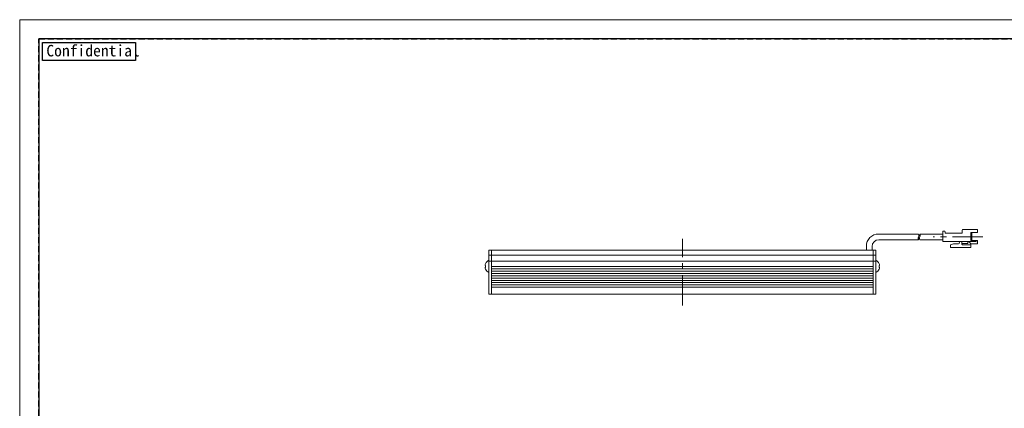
# Model space of a CAD drawing. Header units: millimetres. Extents: x -201 to 202, y 143 to 428.
# Tile 5 of 12: x -201 to 57, y 326 to 428. Entities that reach past the tile are written whole.
import ezdxf

# ---------------------------------------------------------------- set-up
doc = ezdxf.new("R2010")
doc.units = ezdxf.units.MM
doc.header["$LTSCALE"] = 0.25
doc.linetypes.add('CENTER', pattern=[50.8, 31.75, -6.35, 6.35, -6.35])
doc.linetypes.add('HIDDEN', pattern=[9.525, 6.35, -3.175])
for name, color, linetype, lineweight in [('BASE', 7, 'Continuous', 20), ('CABLE', 7, 'Continuous', 20), ('CENTER', 1, 'CENTER', 9), ('MXB8146', 7, 'Continuous', 20), ('SIDE PLATE', 7, 'Continuous', 20)]:
    doc.layers.add(name, color=color, linetype=linetype, lineweight=lineweight)
doc.layers.add('EMPTY LINE', color=252, linetype='Continuous', lineweight=0, plot=False)
doc.layers.add('FORM', color=7, linetype='Continuous')
doc.styles.add('VS Standard', font='msgothic.ttc', dxfattribs={"height": 3})

msp = doc.modelspace()

# ---------------------------------------------------------------- linework, layer by layer
at = {"layer": 'BASE'}
for p, q in [((22.2525, 367.3328), (-77.7475, 367.3328)), ((-77.7475, 367.3328), (-77.7475, 355.8328)), ((-77.7475, 355.8328), (-77.7475, 367.3328)), ((22.2525, 355.8328), (22.2525, 367.3328)), ((22.2525, 355.8328), (22.2525, 367.3328)), ((-77.7475, 366.0328), (22.2525, 366.0328)), ((22.2525, 364.4328), (-77.7475, 364.4328)), ((-77.7475, 363.0328), (22.2525, 363.0328)), ((22.2525, 362.4328), (-77.7475, 362.4328)), ((-77.7475, 361.8328), (22.2525, 361.8328)), ((22.2525, 361.2328), (-77.7475, 361.2328)), ((-77.7475, 360.6328), (22.2525, 360.6328)), ((22.2525, 360.0328), (-77.7475, 360.0328)), ((-77.7475, 359.4328), (22.2525, 359.4328)), ((22.2525, 358.8328), (-77.7475, 358.8328)), ((-77.7475, 358.2328), (22.2525, 358.2328)), ((22.2525, 357.6328), (-77.7475, 357.6328)), ((-77.7475, 355.8328), (22.2525, 355.8328))]:
    msp.add_line(p, q, dxfattribs=at)
at = {"layer": 'CABLE'}
for p, q in [((40.537, 372.3318), (40.537, 369.5818)), ((41.0146, 372.3318), (40.537, 372.3318)), ((40.537, 372.3318), (40.537, 369.5818)), ((41.0146, 372.3318), (40.537, 372.3318)), ((41.1646, 372.1818), (41.1646, 371.8318)), ((41.1646, 372.1818), (41.1646, 371.8318)), ((45.637, 371.8318), (41.1646, 371.8318)), ((45.637, 371.8318), (41.1646, 371.8318)), ((45.637, 372.6177), (45.637, 371.8318)), ((45.637, 372.6177), (45.637, 371.8318)), ((49.637, 372.7677), (45.787, 372.7677)), ((49.637, 372.7677), (45.787, 372.7677)), ((47.8754, 371.9573), (47.8754, 369.8613)), ((49.637, 371.9573), (47.8754, 371.9573)), ((47.8754, 371.9573), (47.8754, 369.8613)), ((49.637, 371.9573), (47.8754, 371.9573)), ((48.2016, 371.9573), (48.2016, 369.8613)), ((48.2016, 371.9573), (48.2016, 369.8613)), ((49.637, 372.7677), (49.637, 371.9573)), ((49.637, 372.7677), (49.637, 371.9573)), ((23.7525, 371.5828), (34.1743, 371.5828)), ((34.1743, 370.0828), (23.7525, 370.0828)), ((34.5263, 371.5828), (40.537, 371.5828)), ((34.5263, 370.0828), (40.537, 370.0828)), ((44.6387, 369.5818), (40.537, 369.5818)), ((44.6387, 369.5818), (40.537, 369.5818)), ((44.6387, 369.5818), (46.207, 369.5818)), ((44.6387, 369.5818), (46.207, 369.5818)), ((45.5138, 369.5818), (45.5138, 369.0048)), ((45.5138, 369.5818), (45.5138, 369.0048)), ((49.2176, 369.6563), (46.207, 369.6563)), ((46.207, 369.6563), (46.207, 369.5818)), ((49.2176, 369.6563), (46.207, 369.6563)), ((46.207, 369.6563), (46.207, 369.5818)), ((47.0764, 369.5441), (47.0764, 369.1082)), ((47.4587, 369.5441), (47.0764, 369.5441)), ((47.0764, 369.5441), (47.0764, 369.1082)), ((47.4587, 369.5441), (47.0764, 369.5441)), ((47.4587, 369.5441), (47.8754, 369.0177)), ((47.4587, 369.5441), (47.8754, 369.0177)), ((49.637, 369.8613), (47.8754, 369.8613)), ((49.637, 369.8613), (47.8754, 369.8613)), ((49.2176, 369.6563), (49.637, 369.4607)), ((49.2176, 369.6563), (49.637, 369.4607)), ((49.637, 369.8613), (49.637, 369.0177)), ((49.637, 369.8613), (49.637, 369.0177)), ((20.5025, 367.3328), (20.5025, 368.3328)), ((22.0025, 368.3328), (22.0025, 367.3328)), ((42.5254, 368.7154), (43.3896, 369.0177)), ((42.5254, 368.7154), (43.3896, 369.0177)), ((42.5254, 368.7154), (42.5254, 368.0177)), ((42.5254, 368.7154), (42.5254, 368.0177)), ((47.8754, 368.0177), (42.5254, 368.0177)), ((47.8754, 368.0177), (42.5254, 368.0177)), ((44.6387, 369.0177), (43.3896, 369.0177)), ((44.6387, 369.0177), (43.3896, 369.0177)), ((47.0764, 369.1082), (45.5138, 369.1082)), ((47.0764, 369.1082), (45.5138, 369.1082)), ((47.8754, 368.7531), (45.7589, 368.7531)), ((47.8754, 368.7531), (45.7589, 368.7531)), ((47.8754, 369.0177), (47.8754, 368.0177)), ((49.637, 369.0177), (47.8754, 369.0177)), ((47.8754, 369.0177), (47.8754, 368.0177)), ((49.637, 369.0177), (47.8754, 369.0177))]:
    msp.add_line(p, q, dxfattribs=at)
for centre, radius, start, end in [((41.0146, 372.1818), 0.15, 0, 90), ((41.0146, 372.1818), 0.15, 0, 90), ((45.787, 372.6177), 0.15, 90, 180), ((45.787, 372.6177), 0.15, 90, 180), ((23.7525, 368.3328), 3.25, 90, 180), ((23.7525, 368.3328), 1.75, 90, 180), ((34.8073, 370.4513), 0.7325, 149.796415, 210.203585), ((33.493, 371.2013), 0.7808, 330.752111, 29.247889), ((33.5413, 370.4513), 0.7325, 329.796415, 30.203585), ((35.2076, 371.2013), 0.7808, 150.752111, 209.247889), ((35.1594, 370.4513), 0.7325, 149.796415, 210.203585), ((33.845, 371.2013), 0.7808, 330.752111, 29.247889), ((44.6387, 369.2998), 0.282, 270, 90), ((44.6387, 369.2998), 0.282, 270, 90), ((45.7656, 369.0048), 0.2518, 180, 271.535232), ((45.7656, 369.0048), 0.2518, 180, 271.535232)]:
    msp.add_arc(centre, radius, start, end, dxfattribs=at)
at = {"layer": 'CENTER'}
for p, q in [((-27.7475, 352.8328), (-27.7475, 370.3328)), ((51.037, 370.8198), (38.037, 370.8198))]:
    msp.add_line(p, q, dxfattribs=at)
at = {"layer": 'EMPTY LINE'}
for p, q in [((-201.5, 427.75), (-201.5, 142.75)), ((201.5, 427.75), (-201.5, 427.75))]:
    msp.add_line(p, q, dxfattribs=at)
at = {"layer": 'FORM', "linetype": 'HIDDEN'}
msp.add_lwpolyline([(-196.5, 422.75), (196.5, 422.75), (196.5, 147.75), (-196.5, 147.75)], close=True, dxfattribs=at)
at = {"layer": 'FORM'}
msp.add_lwpolyline([(-196.5, 422.75), (-196.5, 147.75), (-78.5, 147.75), (-78.5, 159.75), (16.5, 159.75), (16.5, 177.25), (196.5, 177.25), (196.5, 422.75), (-196.5, 422.75)], close=True, dxfattribs=at)
at = {"layer": 'FORM', "lineweight": 30}
msp.add_lwpolyline([(-195.5, 421.75), (-171.1092, 421.75), (-171.1092, 417.0878), (-195.5, 417.0878)], close=True, dxfattribs=at)
at = {"layer": 'MXB8146'}
for p, q in [((-78.4975, 361.4578), (-78.4975, 364.7078)), ((23.0025, 361.4578), (23.0025, 364.7078)), ((-79.4652, 363.3242), (-79.3412, 363.291)), ((-79.3412, 362.8747), (-79.4652, 362.8415)), ((-79.3528, 363.7941), (-79.3412, 363.791)), ((-79.3412, 362.3747), (-79.3528, 362.3716)), ((23.9702, 363.3242), (23.8461, 363.291)), ((23.8461, 362.8747), (23.9702, 362.8415))]:
    msp.add_line(p, q, dxfattribs=at)
for centre, radius, start, end in [((-77.6772, 363.0828), 1.8203, 116.784996, 157.000817), ((22.1822, 363.0828), 1.8203, 22.999183, 63.215004), ((-77.625, 363.085), 1.8557, 157.639247, 172.593484), ((-77.625, 363.0807), 1.8557, 187.406516, 202.360753), ((-77.4871, 363.0828), 1.8657, 173.595632, 186.404368), ((-77.6772, 363.0828), 1.8203, 202.999183, 243.215004), ((22.1822, 363.0828), 1.8203, 296.784996, 337.000817), ((22.13, 363.085), 1.8557, 7.406516, 22.360753), ((21.9921, 363.0828), 1.8657, 353.595632, 6.404368), ((22.13, 363.0807), 1.8557, 337.639247, 352.593484)]:
    msp.add_arc(centre, radius, start, end, dxfattribs=at)
at = {"layer": 'SIDE PLATE'}
for p, q in [((-77.7475, 367.3328), (-78.4975, 367.3328)), ((-78.4975, 367.3328), (-78.4975, 355.8328)), ((-77.7475, 355.8328), (-77.7475, 367.3328)), ((23.0025, 367.3328), (22.2525, 367.3328)), ((22.2525, 367.3328), (22.2525, 355.8328)), ((23.0025, 355.8328), (23.0025, 367.3328)), ((-78.4975, 366.0328), (-77.7475, 366.0328)), ((-77.7475, 364.4328), (-78.4975, 364.4328)), ((22.2525, 366.0328), (23.0025, 366.0328)), ((23.0025, 364.4328), (22.2525, 364.4328)), ((-78.4975, 355.8328), (-77.7475, 355.8328)), ((22.2525, 355.8328), (23.0025, 355.8328))]:
    msp.add_line(p, q, dxfattribs=at)

# ---------------------------------------------------------------- texts
at = {"layer": 'FORM', "lineweight": 30, "insert": (-194.506, 421.1386), "char_height": 3, "attachment_point": 1, "style": 'VS Standard'}
msp.add_mtext_dynamic_manual_height_columns('Confidential', width=3, gutter_width=15, heights=[0], dxfattribs=at)

doc.saveas('drawing.dxf')
